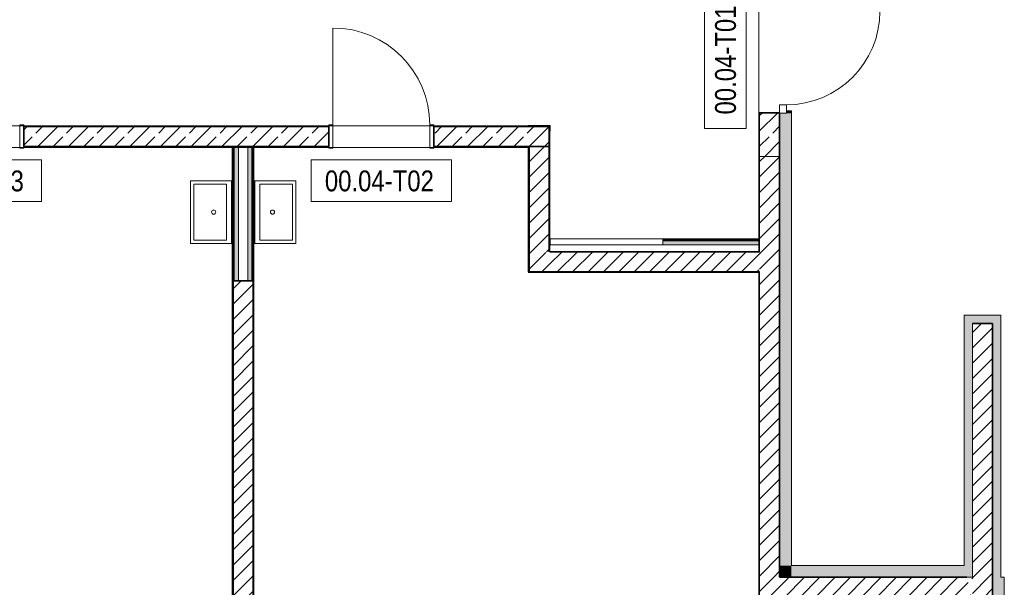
# Model space of a CAD drawing. Header units: metres. Extents: x -58265 to 688021, y -56222 to 35250.
# Tile 6 of 67: x -32275 to -20485, y -15645 to -8845. Entities that reach past the tile are written whole.
import ezdxf

# ---------------------------------------------------------------- set-up
doc = ezdxf.new("R2010")
doc.units = ezdxf.units.M
doc.header["$LTSCALE"] = 0.05
for name, color, linetype in [('0._Pikto für Layout_5_A_1_Bauteilschraffuren', 7, 'Continuous'), ('0._Pikto für Layout_5_A_1_Decken_UHD_3D', 7, 'Continuous'), ('0._Pikto für Layout_5_A_1_Fenster', 7, 'Continuous'), ('0._Pikto für Layout_5_A_1_Stützen', 7, 'Continuous'), ('0._Pikto für Layout_5_A_1_Türen', 7, 'Continuous'), ('0._Pikto für Layout_5_A_1_Türen_Text', 7, 'Continuous'), ('0._Pikto für Layout_5_A_1_Wände_Außen', 7, 'Continuous'), ('0._Pikto für Layout_5_A_1_Wände_Innen_Massiv', 7, 'Continuous'), ('0._Pikto für Layout_5_A_1_Wände_Innen_Trockenbau', 7, 'Continuous'), ('0._Pikto für Layout_5_A_2_Sanitär', 7, 'Continuous')]:
    doc.layers.add(name, color=color, linetype=linetype)
doc.styles.add('ERSTELLTER_STIL_2', font='txt')
pattern_1 = [(45, (0, 0), (-91.9239, 91.9239), [])]
pattern_2 = [(0, (0, 0), (0, 173.2051), [0, -100]), (0, (50, 86.6), (0, 173.2051), [0, -100])]
pattern_3 = [(45, (0, 0), (-183.8478, 183.8478), []), (45, (-91.92, 91.92), (-183.8478, 183.8478), [195, -65])]

msp = doc.modelspace()

# ---------------------------------------------------------------- hatches: boundary and pattern name
at = {"layer": '0._Pikto für Layout_5_A_1_Bauteilschraffuren', "linetype": 'Continuous', "lineweight": 18}
h = msp.add_hatch(dxfattribs=at)
h.set_pattern_fill('Verputz_0005', color=9, style=0, pattern_type=2)
h.set_pattern_definition(pattern_2)
h.paths.add_polyline_path([(-23425, -9955), (-23415, -9965), (-23175, -9965)])
h = msp.add_hatch(dxfattribs=at)
h.set_pattern_fill('Verputz_0005', color=9, style=0, pattern_type=2)
h.set_pattern_definition(pattern_2)
h.paths.add_polyline_path([(-23425, -9965), (-23425, -10485), (-23415, -9965)])
h = msp.add_hatch(dxfattribs=at)
h.set_pattern_fill('Beton__Stahlbeton_0005', color=9, style=0, pattern_type=2)
h.set_pattern_definition(pattern_3)
h.paths.add_polyline_path([(-23175, -10485), (-23175, -9965), (-23415, -9965), (-23415, -10485)])
for points in [[(-23035, -10485), (-23035, -9965), (-23175, -9965), (-23175, -10485)], [(-23095, -9965), (-23035, -9965), (-23035, -9935), (-23095, -9935)], [(-29730, -10375), (-29730, -11975), (-29717.5, -11975), (-29717.5, -10375)], [(-29717.5, -10375), (-29717.5, -11975), (-29705, -11975), (-29705, -10375)], [(-29705, -10375), (-29705, -11975), (-29655, -11975), (-29655, -10375)], [(-29495, -11975), (-29495, -10375), (-29545, -10375), (-29545, -11975)], [(-29482.5, -11975), (-29482.5, -10375), (-29495, -10375), (-29495, -11975)], [(-29470, -11975), (-29470, -10375), (-29482.5, -10375), (-29482.5, -11975)], [(-23035, -15385), (-23035, -10485), (-23175, -10485), (-23175, -15385)], [(-23425, -11469), (-24574.886, -11469), (-24574.886, -11481.5), (-23425, -11481.5)], [(-24574.886, -11481.5), (-24574.886, -11494), (-23425, -11494), (-23425, -11481.5)], [(-23425, -11494), (-24574.886, -11494), (-24574.886, -11544), (-23425, -11544)], [(-20965, -12385), (-20965, -15525), (-20865, -15525), (-20865, -12385)], [(-20865, -12485), (-20525, -12485), (-20525, -12385), (-20865, -12385)], [(-20525, -12485), (-20625, -12485), (-20625, -15525), (-20525, -15525)], [(-23035, -15385), (-23175, -15385), (-23175, -15525)], [(-23035, -15385), (-23175, -15525), (-23035, -15525)], [(-23035, -15525), (-20932.692, -15525), (-20965, -15385), (-23035, -15385)], [(-20485, -15525), (-20625, -15525), (-20625, -20775), (-20485, -20775)]]:
    msp.add_hatch(color=9, dxfattribs=at).paths.add_polyline_path(points)
h = msp.add_hatch(dxfattribs=at)
h.set_pattern_fill('Verputz_0005', color=9, style=0, pattern_type=2)
h.set_pattern_definition(pattern_2)
h.paths.add_polyline_path([(-32225, -10125), (-28575, -10125), (-28575, -10115), (-32225, -10115)])
h = msp.add_hatch(dxfattribs=at)
h.set_pattern_fill('Beton__Stahlbeton_0005', color=9, style=0, pattern_type=2)
h.set_pattern_definition(pattern_3)
h.paths.add_polyline_path([(-32225, -10365), (-28575, -10365), (-28575, -10125), (-32225, -10125)])
h = msp.add_hatch(dxfattribs=at)
h.set_pattern_fill('Verputz_0005', color=9, style=0, pattern_type=2)
h.set_pattern_definition(pattern_2)
h.paths.add_polyline_path([(-27315, -10115), (-27315, -10125), (-26185, -10125)])
h = msp.add_hatch(dxfattribs=at)
h.set_pattern_fill('Beton__Stahlbeton_0005', color=9, style=0, pattern_type=2)
h.set_pattern_definition(pattern_3)
h.paths.add_polyline_path([(-27315, -10365), (-26175, -10365), (-26175, -10125), (-27315, -10125)])
h = msp.add_hatch(dxfattribs=at)
h.set_pattern_fill('Verputz_0005', color=9, style=0, pattern_type=2)
h.set_pattern_definition(pattern_2)
h.paths.add_polyline_path([(-26185, -10115), (-26185, -10125), (-26175, -10125), (-25935, -10125), (-25935, -10365), (-25925, -10375), (-25925, -10115)])
h = msp.add_hatch(dxfattribs=at)
h.set_pattern_fill('Beton__Stahlbeton_0005', color=9, style=0, pattern_type=2)
h.set_pattern_definition(pattern_3)
h.paths.add_polyline_path([(-26175, -10365), (-25935, -10365), (-25935, -10125), (-26175, -10125)])
h = msp.add_hatch(dxfattribs=at)
h.set_pattern_fill('Verputz_0005', color=9, style=0, pattern_type=2)
h.set_pattern_definition(pattern_2)
h.paths.add_polyline_path([(-32225, -10365), (-28575, -10375)])
h = msp.add_hatch(dxfattribs=at)
h.set_pattern_fill('Verputz_0005', color=9, style=0, pattern_type=2)
h.set_pattern_definition(pattern_2)
h.paths.add_polyline_path([(-27315, -10365), (-26185, -10375)])
h = msp.add_hatch(dxfattribs=at)
h.set_pattern_fill('Verputz_0005', color=9, style=0, pattern_type=2)
h.set_pattern_definition(pattern_2)
h.paths.add_polyline_path([(-26185, -10375), (-26175, -10375), (-26185, -10365)])
h = msp.add_hatch(dxfattribs=at)
h.set_pattern_fill('Verputz_0005', color=9, style=0, pattern_type=2)
h.set_pattern_definition(pattern_2)
h.paths.add_polyline_path([(-26185, -11865), (-26175, -11865), (-26175, -10375), (-26185, -10375)])
h = msp.add_hatch(dxfattribs=at)
h.set_pattern_fill('MW_Kalksandstein_0005', color=9, style=0, pattern_type=2)
h.set_pattern_definition(pattern_1)
h.paths.add_polyline_path([(-25935, -11625), (-25935, -10365), (-26175, -10365), (-26175, -11625)])
h = msp.add_hatch(dxfattribs=at)
h.set_pattern_fill('Verputz_0005', color=9, style=0, pattern_type=2)
h.set_pattern_definition(pattern_2)
h.paths.add_polyline_path([(-25935, -11625), (-25925, -11625), (-25925, -10375), (-25935, -10375)])
h = msp.add_hatch(dxfattribs=at)
h.set_pattern_fill('Verputz_0005', color=9, style=0, pattern_type=2)
h.set_pattern_definition(pattern_2)
h.paths.add_polyline_path([(-23415, -11625), (-23415, -10485), (-23425, -11625)])
h = msp.add_hatch(dxfattribs=at)
h.set_pattern_fill('MW_Kalksandstein_0005', color=9, style=0, pattern_type=2)
h.set_pattern_definition(pattern_1)
h.paths.add_polyline_path([(-23175, -11625), (-23175, -10485), (-23415, -10485), (-23415, -11625)])
h = msp.add_hatch(dxfattribs=at)
h.set_pattern_fill('MW_Kalksandstein_0005', color=9, style=0, pattern_type=2)
h.set_pattern_definition(pattern_1)
h.paths.add_polyline_path([(-26175, -11625), (-26175, -11865), (-25935, -11634.615)])
h = msp.add_hatch(dxfattribs=at)
h.set_pattern_fill('MW_Kalksandstein_0005', color=9, style=0, pattern_type=2)
h.set_pattern_definition(pattern_1)
h.paths.add_polyline_path([(-25935, -11634.615), (-26174.6, -11865), (-25935, -11865)])
h = msp.add_hatch(dxfattribs=at)
h.set_pattern_fill('MW_Kalksandstein_0005', color=9, style=0, pattern_type=2)
h.set_pattern_definition(pattern_1)
h.paths.add_polyline_path([(-25935, -11865), (-23425, -11865), (-23425, -11625), (-25925, -11625), (-25935, -11634.615)])
h = msp.add_hatch(dxfattribs=at)
h.set_pattern_fill('MW_Kalksandstein_0005', color=9, style=0, pattern_type=2)
h.set_pattern_definition(pattern_1)
h.paths.add_polyline_path([(-23425, -11625), (-23425, -11865), (-23415, -11625)])
h = msp.add_hatch(dxfattribs=at)
h.set_pattern_fill('MW_Kalksandstein_0005', color=9, style=0, pattern_type=2)
h.set_pattern_definition(pattern_1)
h.paths.add_polyline_path([(-23415, -11625), (-23415, -11865), (-23175, -11865), (-23175, -11625)])
h = msp.add_hatch(dxfattribs=at)
h.set_pattern_fill('Verputz_0005', color=9, style=0, pattern_type=2)
h.set_pattern_definition(pattern_2)
h.paths.add_polyline_path([(-26175, -11875), (-23425, -11875), (-26174.6, -11865)])
h = msp.add_hatch(dxfattribs=at)
h.set_pattern_fill('Verputz_0005', color=9, style=0, pattern_type=2)
h.set_pattern_definition(pattern_2)
h.paths.add_polyline_path([(-23425, -11865), (-23415, -11875)])
h = msp.add_hatch(dxfattribs=at)
h.set_pattern_fill('Verputz_0005', color=9, style=0, pattern_type=2)
h.set_pattern_definition(pattern_2)
h.paths.add_polyline_path([(-23425, -15765), (-23415, -11875)])
h = msp.add_hatch(dxfattribs=at)
h.set_pattern_fill('MW_Kalksandstein_0005', color=9, style=0, pattern_type=2)
h.set_pattern_definition(pattern_1)
h.paths.add_polyline_path([(-23415, -15525), (-23175, -15525), (-23175, -11865), (-23415, -11865)])
h = msp.add_hatch(dxfattribs=at)
h.set_pattern_fill('Verputz_0005', color=9, style=0, pattern_type=2)
h.set_pattern_definition(pattern_2)
h.paths.add_polyline_path([(-29730, -11975), (-29730, -20525), (-29720, -20525), (-29720, -11975)])
h = msp.add_hatch(dxfattribs=at)
h.set_pattern_fill('MW_Kalksandstein_0005', color=9, style=0, pattern_type=2)
h.set_pattern_definition(pattern_1)
h.paths.add_polyline_path([(-29720, -11975), (-29720, -20525), (-29480, -20525), (-29480, -11975)])
h = msp.add_hatch(dxfattribs=at)
h.set_pattern_fill('Verputz_0005', color=9, style=0, pattern_type=2)
h.set_pattern_definition(pattern_2)
h.paths.add_polyline_path([(-29470, -20525), (-29470, -11975), (-29480, -20525)])
h = msp.add_hatch(dxfattribs=at)
h.set_pattern_fill('MW_Kalksandstein_0005', color=9, style=0, pattern_type=2)
h.set_pattern_definition(pattern_1)
h.paths.add_polyline_path([(-20865, -12725), (-20625, -12725), (-20625, -12485), (-20865, -12485)])
h = msp.add_hatch(dxfattribs=at)
h.set_pattern_fill('MW_Kalksandstein_0005', color=9, style=0, pattern_type=2)
h.set_pattern_definition(pattern_1)
h.paths.add_polyline_path([(-20865, -15525), (-20625, -15525), (-20625, -12725), (-20865, -12725)])
h = msp.add_hatch(dxfattribs=at)
h.set_pattern_fill('MW_Kalksandstein_0005', color=9, style=0, pattern_type=2)
h.set_pattern_definition(pattern_1)
h.paths.add_polyline_path([(-23175, -15525), (-23415, -15525), (-23415, -15765)])
h = msp.add_hatch(dxfattribs=at)
h.set_pattern_fill('MW_Kalksandstein_0005', color=9, style=0, pattern_type=2)
h.set_pattern_definition(pattern_1)
h.paths.add_polyline_path([(-23175, -15525), (-23415, -15765), (-23175, -15765)])
h = msp.add_hatch(dxfattribs=at)
h.set_pattern_fill('MW_Kalksandstein_0005', color=9, style=0, pattern_type=2)
h.set_pattern_definition(pattern_1)
h.paths.add_polyline_path([(-23175, -15765), (-20877.308, -15765), (-20932.692, -15525), (-23175, -15525)])
h = msp.add_hatch(dxfattribs=at)
h.set_pattern_fill('MW_Kalksandstein_0005', color=9, style=0, pattern_type=2)
h.set_pattern_definition(pattern_1)
h.paths.add_polyline_path([(-20875, -15525), (-20875, -15765), (-20865, -15525)])
h = msp.add_hatch(dxfattribs=at)
h.set_pattern_fill('MW_Kalksandstein_0005', color=9, style=0, pattern_type=2)
h.set_pattern_definition(pattern_1)
h.paths.add_polyline_path([(-20865, -15525), (-20865, -15765), (-20625, -15765), (-20625, -15525)])

# ---------------------------------------------------------------- linework, layer by layer
at = {"layer": '0._Pikto für Layout_5_A_1_Decken_UHD_3D', "color": 9, "linetype": 'Continuous', "lineweight": 18, "flags": 128}
for points in [[(-35415, -880), (-35415, -10115), (-25925, -10115), (-25925, -11469), (-23425, -11469), (-23425, -8135), (-31435, -8135), (-31435, -125), (-32985, -125), (-32985, -880)], [(-35425, -10375), (-35425, -20525), (-31332.675, -20525), (-29725, -20525), (-29725, -10375)], [(-29475, -20525), (-23425, -20525), (-23425, -11875), (-26175, -11875), (-26175, -10375), (-29475, -10375)]]:
    msp.add_lwpolyline(points, close=True, dxfattribs=at)
at = {"layer": '0._Pikto für Layout_5_A_1_Fenster', "color": 9, "linetype": 'Continuous', "lineweight": 18}
for p, q in [((-20525.001, -12384.999), (-20865, -12384.999)), ((-20865, -12485.001), (-20865, -12725)), ((-20525.001, -12384.999), (-20525.001, -12485.001))]:
    msp.add_line(p, q, dxfattribs=at)
at = {"layer": '0._Pikto für Layout_5_A_1_Fenster', "color": 9, "linetype": 'Continuous', "lineweight": 35}
for q in [(-20865, -12485.001), (-20625.001, -12725)]:
    msp.add_line((-20625.001, -12485.001), q, dxfattribs=at)
at = {"layer": '0._Pikto für Layout_5_A_1_Stützen', "color": 9, "linetype": 'Continuous', "lineweight": 18}
msp.add_line((-23414.999, -9964.999), (-23414.999, -10485), dxfattribs=at)
at = {"layer": '0._Pikto für Layout_5_A_1_Stützen', "color": 9, "linetype": 'Continuous', "lineweight": 35}
msp.add_line((-23175, -10485), (-23175, -9964.999), dxfattribs=at)
at = {"layer": '0._Pikto für Layout_5_A_1_Stützen', "color": 9, "linetype": 'Continuous', "lineweight": 18, "flags": 128}
for points in [[(-23425, -9965), (-23425, -10485)], [(-23035, -10485), (-23035, -9965)]]:
    msp.add_lwpolyline(points, dxfattribs=at)
at = {"layer": '0._Pikto für Layout_5_A_1_Stützen', "color": 9, "linetype": 'Continuous', "lineweight": 13, "flags": 128}
for points in [[(-23175, -9965), (-23415, -9965)], [(-23175, -10485), (-23415, -10485)]]:
    msp.add_lwpolyline(points, dxfattribs=at)
at = {"layer": '0._Pikto für Layout_5_A_1_Stützen', "color": 9, "linetype": 'Continuous', "lineweight": 35, "flags": 128}
for points in [[(-25935, -10375), (-25925, -10115), (-26185, -10115), (-26185, -10125)], [(-26175, -10365), (-25935, -10365), (-25935, -10125), (-26175, -10125)], [(-26185, -10365), (-26185, -10375), (-26175, -10375)]]:
    msp.add_lwpolyline(points, dxfattribs=at)
at = {"layer": '0._Pikto für Layout_5_A_1_Türen', "color": 9, "linetype": 'Continuous', "lineweight": 18}
for p, q in [((-28525, -10104.999), (-28525, -8945)), ((-23175, -9964.999), (-23175, -9865)), ((-23175, -9865), (-23095, -9865)), ((-23095, -9865), (-23095, -9964.999)), ((-23425, -9965), (-23425, -9955)), ((-23175, -9954.999), (-23424.999, -9954.999)), ((-23095, -9964.999), (-23175, -9964.999)), ((-32275, -10385.001), (-32275, -10104.999)), ((-32275, -10104.999), (-32225, -10104.999)), ((-32225, -10104.999), (-32225, -10385.001)), ((-28525, -10104.999), (-28575, -10104.999)), ((-28575, -10104.999), (-28575, -10385.001)), ((-28525, -10385.001), (-28525, -10104.999)), ((-27365.001, -10385.001), (-27365.001, -10104.999)), ((-27365.001, -10104.999), (-27315.001, -10104.999)), ((-27315.001, -10104.999), (-27315.001, -10385.001)), ((-32225, -10385.001), (-32275, -10385.001)), ((-28575, -10385.001), (-28525, -10385.001)), ((-27315.001, -10385.001), (-27365.001, -10385.001))]:
    msp.add_line(p, q, dxfattribs=at)
at = {"layer": '0._Pikto für Layout_5_A_1_Türen', "color": 9, "linetype": 'Continuous', "lineweight": 13}
for p, q in [((-23095, -9964.999), (-23175, -9964.999)), ((-23095, -9964.999), (-23175, -9964.999)), ((-23095, -9935), (-23095, -9964.999)), ((-23095, -9935), (-23095, -9964.999)), ((-23035, -9935), (-23095, -9935))]:
    msp.add_line(p, q, dxfattribs=at)
at = {"layer": '0._Pikto für Layout_5_A_1_Türen', "color": 9, "linetype": 'Continuous', "lineweight": 35}
for p, q in [((-32225, -10365.001), (-32225, -10124.999)), ((-32225, -10365.001), (-32225, -10124.999)), ((-28575, -10365.001), (-28575, -10124.999)), ((-28575, -10365.001), (-28575, -10124.999)), ((-27315.001, -10365.001), (-27315.001, -10124.999)), ((-27315.001, -10365.001), (-27315.001, -10124.999))]:
    msp.add_line(p, q, dxfattribs=at)
at = {"layer": '0._Pikto für Layout_5_A_1_Türen', "color": 9, "linetype": 'Continuous', "lineweight": 13}
for centre, radius, start, end in [((-23095, -8745), 1120, 270, 0), ((-28525, -10105), 1160, 0, 90)]:
    msp.add_arc(centre, radius, start, end, dxfattribs=at)
at = {"layer": '0._Pikto für Layout_5_A_1_Türen_Text', "color": 9, "linetype": 'Continuous', "lineweight": 13, "flags": 128}
for points in [[(-23575, -8463.28), (-24075, -8463.28), (-24075, -10146.72), (-23575, -10146.72)], [(-33696.72, -10525), (-33696.72, -11025), (-32013.28, -11025), (-32013.28, -10525)], [(-28786.72, -10525), (-28786.72, -11025), (-27103.28, -11025), (-27103.28, -10525)]]:
    msp.add_lwpolyline(points, close=True, dxfattribs=at)
at = {"layer": '0._Pikto für Layout_5_A_1_Wände_Außen', "color": 9, "linetype": 'Continuous', "lineweight": 18}
for p, q in [((-23425, -9965), (-23425, -9955)), ((-23175, -9954.999), (-23424.999, -9954.999)), ((-23414.999, -9964.999), (-23175, -9964.999)), ((-23414.999, -10485), (-23414.999, -11624.999)), ((-23414.999, -11865.001), (-23414.999, -15525.001)), ((-20865, -12725), (-20865, -15525.001)), ((-23414.999, -15525.001), (-23414.999, -15765)), ((-23414.999, -15525.001), (-23414.999, -15765))]:
    msp.add_line(p, q, dxfattribs=at)
at = {"layer": '0._Pikto für Layout_5_A_1_Wände_Außen', "color": 9, "linetype": 'Continuous', "lineweight": 13}
for p, q in [((-23175, -9965), (-23175, -9955)), ((-23095, -9964.999), (-23175, -9964.999)), ((-23035, -9935), (-23095, -9935)), ((-23095, -9935), (-23095, -9964.999))]:
    msp.add_line(p, q, dxfattribs=at)
at = {"layer": '0._Pikto für Layout_5_A_1_Wände_Außen', "color": 9, "linetype": 'Continuous', "lineweight": 35}
for p, q in [((-23175, -11624.999), (-23175, -10485)), ((-23415, -11625), (-23425, -11625)), ((-23415, -11625), (-23425, -11625)), ((-23175, -11865.001), (-23175, -11624.999)), ((-23425, -11865), (-23415, -11865)), ((-23425, -11865), (-23415, -11865)), ((-23175, -15384.999), (-23175, -11865.001)), ((-20625.001, -15525.001), (-20625.001, -12725)), ((-23175, -15384.999), (-23175, -15525.001)), ((-23175, -15384.999), (-23175, -15525.001)), ((-23175, -15525.001), (-23175, -15525)), ((-20932.693, -15525.001), (-23175, -15525.001)), ((-20625.001, -15765), (-20625.001, -15525.001))]:
    msp.add_line(p, q, dxfattribs=at)
at = {"layer": '0._Pikto für Layout_5_A_1_Wände_Außen', "color": 9, "linetype": 'Continuous', "lineweight": 18, "flags": 128}
for points in [[(-23035, -9965), (-23035, -9935)], [(-23425, -10485), (-23425, -11625)], [(-23035, -15385), (-23035, -10485)], [(-23425, -11875), (-23425, -15765)], [(-20965, -12385), (-20965, -15385)], [(-20525, -15525), (-20525, -12485)], [(-20965, -15385), (-23035, -15385)], [(-20485, -20915), (-20485, -15525)]]:
    msp.add_lwpolyline(points, dxfattribs=at)
at = {"layer": '0._Pikto für Layout_5_A_1_Wände_Außen', "color": 9, "linetype": 'Continuous', "lineweight": 13, "flags": 128}
for points in [[(-23175, -10485), (-23415, -10485)], [(-20865, -12385), (-20965, -12385)], [(-20865, -15525), (-20965, -15525)], [(-20485, -15525), (-20525, -15525)]]:
    msp.add_lwpolyline(points, dxfattribs=at)
at = {"layer": '0._Pikto für Layout_5_A_1_Wände_Innen_Massiv', "color": 9, "linetype": 'Continuous', "lineweight": 35}
for p, q in [((-28575, -10124.999), (-32225, -10124.999)), ((-32225, -10365.001), (-32225, -10124.999)), ((-28575, -10365.001), (-28575, -10124.999)), ((-26175, -10124.999), (-27315.001, -10124.999)), ((-27315.001, -10365.001), (-27315.001, -10124.999)), ((-32225, -10365.001), (-28575, -10365.001)), ((-27315.001, -10365.001), (-26175, -10365.001)), ((-26175, -10365.001), (-26175, -11624.999)), ((-25935.001, -11624.999), (-25935.001, -10365.001)), ((-26175, -11624.999), (-26175, -11865.001)), ((-26175, -11624.999), (-26175, -11865.001)), ((-26174.6, -11865), (-26175, -11865)), ((-26174.599, -11865.001), (-25935.001, -11865.001)), ((-25935.001, -11865.001), (-23424.999, -11865.001)), ((-29719.999, -11975), (-29719.999, -20525)), ((-29480, -20525), (-29480, -11975))]:
    msp.add_line(p, q, dxfattribs=at)
at = {"layer": '0._Pikto für Layout_5_A_1_Wände_Innen_Massiv', "color": 9, "linetype": 'Continuous', "lineweight": 18, "flags": 128}
for points in [[(-28575, -10115), (-32225, -10115)], [(-26185, -10115), (-27315, -10115)], [(-32225, -10375), (-28575, -10375)], [(-27315, -10375), (-26185, -10375)], [(-26185, -10375), (-26185, -11865)], [(-25925, -11625), (-25925, -10375)], [(-26185, -11875), (-23425, -11875)], [(-29730, -11975), (-29730, -20525)], [(-29730, -11975), (-29720, -11975)], [(-29470, -20525), (-29470, -11975)]]:
    msp.add_lwpolyline(points, dxfattribs=at)
at = {"layer": '0._Pikto für Layout_5_A_1_Wände_Innen_Massiv', "color": 9, "linetype": 'Continuous', "lineweight": 35, "flags": 128}
for points in [[(-23425, -11625), (-25925, -11625)], [(-29720, -11975), (-29480, -11975)]]:
    msp.add_lwpolyline(points, dxfattribs=at)
at = {"layer": '0._Pikto für Layout_5_A_1_Wände_Innen_Trockenbau', "color": 9, "linetype": 'Continuous', "lineweight": 13}
for p, q in [((-29717.499, -10375.001), (-29717.499, -11975)), ((-29482.501, -11975), (-29482.501, -10375.001)), ((-25924.886, -11481.5), (-25925, -11481.5)), ((-25924.886, -11494), (-25925, -11494)), ((-23424.999, -11481.5), (-24574.886, -11481.5)), ((-23424.999, -11494), (-24574.886, -11494))]:
    msp.add_line(p, q, dxfattribs=at)
at = {"layer": '0._Pikto für Layout_5_A_1_Wände_Innen_Trockenbau', "color": 9, "linetype": 'Continuous', "lineweight": 18}
for p, q in [((-29705.001, -10375.001), (-29705.001, -11975)), ((-29655.001, -10375.001), (-29655.001, -11975)), ((-29544.999, -11975), (-29544.999, -10375.001)), ((-29494.999, -11975), (-29494.999, -10375.001))]:
    msp.add_line(p, q, dxfattribs=at)
at = {"layer": '0._Pikto für Layout_5_A_1_Wände_Innen_Trockenbau', "color": 9, "linetype": 'Continuous', "lineweight": 13, "flags": 128}
for points in [[(-29730, -10375), (-29717.5, -10375)], [(-29730, -10375), (-29730, -11975)], [(-29717.5, -10375), (-29705, -10375)], [(-29495, -10375), (-29482.5, -10375)], [(-29482.5, -10375), (-29470, -10375)], [(-29470, -11975), (-29470, -10375)], [(-25925, -11469), (-25925, -11544)], [(-23425, -11469), (-24574.886, -11469)], [(-24574.886, -11544), (-23425, -11544)], [(-23425, -11544), (-23425, -11469)], [(-29730, -11975), (-29717.5, -11975)], [(-29717.5, -11975), (-29705, -11975)], [(-29495, -11975), (-29482.5, -11975)], [(-29482.5, -11975), (-29470, -11975)]]:
    msp.add_lwpolyline(points, dxfattribs=at)
at = {"layer": '0._Pikto für Layout_5_A_1_Wände_Innen_Trockenbau', "color": 9, "linetype": 'Continuous', "lineweight": 18, "flags": 128}
for points in [[(-29705, -10375), (-29655, -10375)], [(-29655, -10375), (-29545, -10375)], [(-29545, -10375), (-29495, -10375)], [(-24574.886, -11469), (-25924.886, -11469)], [(-25924.886, -11469), (-25924.886, -11481.5)], [(-25924.886, -11481.5), (-25924.886, -11494)], [(-25924.886, -11494), (-25924.886, -11544)], [(-25924.886, -11544), (-24574.886, -11544)], [(-24574.886, -11481.5), (-24574.886, -11469)], [(-24574.886, -11494), (-24574.886, -11481.5)], [(-24574.886, -11544), (-24574.886, -11494)], [(-29705, -11975), (-29655, -11975)], [(-29655, -11975), (-29545, -11975)], [(-29545, -11975), (-29495, -11975)]]:
    msp.add_lwpolyline(points, dxfattribs=at)
at = {"layer": '0._Pikto für Layout_5_A_2_Sanitär', "color": 9, "linetype": 'Continuous', "lineweight": 18}
for p, q in [((-30190.001, -11484.999), (-30190.001, -10814.999)), ((-30190.001, -10814.999), (-29799.999, -10814.999)), ((-29799.999, -10814.999), (-29799.999, -11484.999)), ((-29739.999, -11524.999), (-29739.999, -10774.999)), ((-29460, -11524.999), (-29460, -10774.999)), ((-29009.999, -10814.999), (-29400.001, -10814.999)), ((-29400.001, -10814.999), (-29400.001, -11484.999)), ((-29009.999, -11484.999), (-29009.999, -10814.999)), ((-29799.999, -11484.999), (-30190.001, -11484.999)), ((-29400.001, -11484.999), (-29009.999, -11484.999))]:
    msp.add_line(p, q, dxfattribs=at)
at = {"layer": '0._Pikto für Layout_5_A_2_Sanitär', "color": 9, "linetype": 'Continuous', "lineweight": 18, "flags": 128}
for points in [[(-30230, -11525), (-30230, -10775), (-29730, -10775), (-29730, -11525)], [(-28970, -11525), (-28970, -10775), (-29470, -10775), (-29470, -11525)]]:
    msp.add_lwpolyline(points, close=True, dxfattribs=at)
at = {"layer": '0._Pikto für Layout_5_A_2_Sanitär', "color": 9, "linetype": 'Continuous', "lineweight": 18}
for centre in [(-29952.224, -11150), (-29247.776, -11150)]:
    msp.add_circle(centre, 25, dxfattribs=at)

# ---------------------------------------------------------------- texts
at = {"layer": '0._Pikto für Layout_5_A_1_Türen_Text', "color": 9, "linetype": 'Continuous', "lineweight": 18, "insert": (-23694.955, -9980.7), "char_height": 250, "attachment_point": 7, "rotation": 90, "style": 'ERSTELLTER_STIL_2'}
msp.add_mtext('\\A1;{\\pql;\\pt0;\\fSwis721 Cn BT|b0|i0|c0|p0;\\W1.000000;00.04-T01\\fSwis721 Cn BT|b0|i0|c0|p0;\\W1.000000;\\fSwis721 Cn BT|b0|i0|c0|p0;\\W1.000000;\\fSwis721 Cn BT|b0|i0|c0|p0;\\W1.000000;}', dxfattribs=at)
at = {"layer": '0._Pikto für Layout_5_A_1_Türen_Text', "color": 9, "linetype": 'Continuous', "lineweight": 18, "char_height": 250, "attachment_point": 7, "style": 'ERSTELLTER_STIL_2'}
for s, insert in [('\\A1;{\\pql;\\pt0;\\fSwis721 Cn BT|b0|i0|c0|p0;\\W1.000000;00.04-T03\\fSwis721 Cn BT|b0|i0|c0|p0;\\W1.000000;\\fSwis721 Cn BT|b0|i0|c0|p0;\\W1.000000;\\fSwis721 Cn BT|b0|i0|c0|p0;\\W1.000000;}', (-33530.7, -10905.045)), ('\\A1;{\\pql;\\pt0;\\fSwis721 Cn BT|b0|i0|c0|p0;\\W1.000000;00.04-T02\\fSwis721 Cn BT|b0|i0|c0|p0;\\W1.000000;\\fSwis721 Cn BT|b0|i0|c0|p0;\\W1.000000;\\fSwis721 Cn BT|b0|i0|c0|p0;\\W1.000000;}', (-28620.7, -10905.045))]:
    msp.add_mtext(s, dxfattribs=dict(at, insert=insert))

doc.saveas('drawing.dxf')
